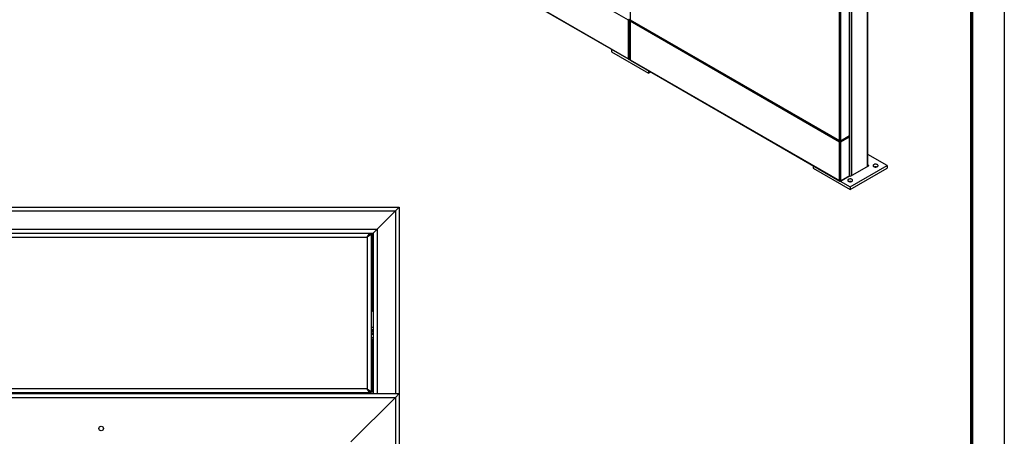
# Model space of a CAD drawing. Header units: millimetres. Extents: x 7 to 291, y 7 to 204.
# Tile 5 of 11: x 230 to 291, y 127 to 153. Entities that reach past the tile are written whole.
import ezdxf

# ---------------------------------------------------------------- set-up
doc = ezdxf.new("R2010")
doc.units = ezdxf.units.MM
doc.layers.add('BORDERS', color=7, linetype='Continuous')
doc.layers.add('TEXT_SHEET_FORMAT', color=7, linetype='Continuous')

msp = doc.modelspace()

# ---------------------------------------------------------------- linework, layer by layer
at = {"color": 8, "linetype": 'Continuous', "lineweight": 25}
for p, q in [((282.18767, 176.35914), (282.18767, 143.85265)), ((281.226, 175.80398), (281.226, 143.2975)), ((267.69198, 152.79799), (267.70112, 152.79272)), ((267.63291, 150.41802), (267.63291, 150.42858)), ((280.54468, 145.41384), (280.54468, 145.4244)), ((281.07044, 145.68469), (281.07044, 145.67892)), ((281.09622, 145.71013), (281.09872, 145.71157)), ((282.27252, 143.91797), (282.27252, 143.90164)), ((280.54468, 142.96421), (280.54468, 142.97478)), ((251.75739, 139.71467), (251.89739, 139.71467)), ((251.89739, 135.03467), (251.84447, 135.03467)), ((251.96447, 134.00209), (251.84447, 134.00209)), ((251.96447, 133.86686), (251.84447, 133.86686)), ((251.84447, 133.84045), (251.96447, 133.84045)), ((251.84447, 133.68198), (251.96447, 133.68198)), ((251.78447, 130.09467), (251.75739, 130.09467)), ((251.78447, 130.10174), (251.78447, 130.09467)), ((253.32447, 129.73467), (253.32447, 50.37467))]:
    msp.add_line(p, q, dxfattribs=at)
at = {"color": 7, "linetype": 'Continuous', "lineweight": 25}
for p, q in [((282.22281, 143.87294), (282.22281, 176.37943)), ((267.69198, 164.77138), (267.69198, 152.83355)), ((267.57884, 152.80088), (254.78021, 160.18937)), ((254.78021, 157.83773), (267.57884, 150.44924)), ((254.7844, 157.81502), (267.5995, 150.41702)), ((280.49061, 145.44506), (280.49061, 157.38288)), ((280.57546, 145.43161), (280.57546, 157.39633)), ((281.09872, 145.73368), (281.09872, 157.6984)), ((281.1163, 145.75818), (281.1163, 157.72289)), ((267.57884, 152.80088), (267.60713, 152.81721)), ((267.57884, 150.44924), (267.57884, 152.80088)), ((267.63541, 152.83065), (267.6744, 152.85316)), ((267.66369, 152.81432), (267.63541, 152.83065)), ((267.66369, 152.81432), (267.69117, 152.83018)), ((267.66369, 150.4358), (267.66369, 152.81432)), ((267.6744, 152.76956), (267.6744, 150.39891)), ((267.69198, 152.83355), (280.49061, 145.44506)), ((267.7052, 152.80562), (267.69198, 152.79799)), ((280.49061, 145.34707), (267.69198, 152.73557)), ((267.69198, 152.73557), (267.69198, 150.38393)), ((267.69617, 152.81083), (280.51127, 145.41283)), ((266.54647, 151.02492), (266.54647, 150.86557)), ((266.54647, 150.86557), (268.80921, 149.55932)), ((267.61348, 150.4129), (267.69111, 150.36809)), ((267.63291, 150.41802), (267.6744, 150.44197)), ((267.6744, 150.44198), (267.66369, 150.4358)), ((267.69198, 150.38393), (280.49061, 142.99544)), ((267.69617, 150.36121), (280.51127, 142.96321)), ((268.80921, 149.71867), (268.80921, 149.55932)), ((268.80921, 149.55932), (268.94722, 149.63899)), ((280.49061, 145.34707), (280.5189, 145.3634)), ((280.49061, 142.99544), (280.49061, 145.34707)), ((281.09622, 145.73224), (280.54468, 145.41384)), ((281.09622, 145.69957), (280.54468, 145.38117)), ((280.54468, 145.41384), (280.54468, 145.38117)), ((280.54718, 145.37684), (281.07044, 145.67892)), ((280.57546, 145.36052), (280.54718, 145.37684)), ((281.09872, 145.73368), (280.57546, 145.43161)), ((280.57546, 145.36052), (281.09872, 145.66259)), ((280.57546, 142.98199), (280.57546, 145.36052)), ((280.64617, 145.43977), (280.64617, 145.43399)), ((281.07044, 145.67892), (281.09872, 145.66259)), ((281.09622, 145.73224), (281.09622, 145.69957)), ((281.09622, 145.73224), (281.09622, 145.73224)), ((281.09872, 145.71157), (281.09622, 145.71302)), ((281.09872, 143.28406), (281.09872, 145.66259)), ((281.1163, 143.30855), (281.1163, 145.68708)), ((283.40389, 143.9098), (282.22281, 144.59162)), ((282.27252, 143.91797), (282.22281, 143.94666)), ((278.87841, 143.90584), (278.87841, 143.74649)), ((278.87841, 143.74649), (281.14115, 142.44024)), ((281.14115, 142.60355), (283.40389, 143.9098)), ((281.14115, 142.44024), (283.40389, 143.74649)), ((281.15529, 143.25668), (282.27252, 143.90164)), ((283.40389, 143.9098), (283.40389, 143.74649)), ((280.52525, 142.9591), (281.14115, 142.60355)), ((280.54468, 142.96421), (281.09622, 143.28261)), ((281.09872, 143.28406), (280.57546, 142.98199)), ((281.08915, 143.27853), (281.12701, 143.25668)), ((281.09622, 143.28261), (281.09622, 143.28262)), ((281.14115, 142.60355), (281.14115, 142.44024)), ((180.60447, 141.37467), (253.56447, 141.37467)), ((180.84447, 141.13467), (253.32447, 141.13467)), ((253.32447, 141.13467), (252.20447, 140.01467)), ((253.56447, 141.37467), (253.32447, 141.13467)), ((253.32447, 141.13467), (253.56447, 141.37467)), ((253.32447, 141.13467), (253.32447, 129.97467)), ((253.56447, 141.37467), (253.56447, 129.97467)), ((181.96447, 140.01467), (252.20447, 140.01467)), ((182.20447, 139.77467), (251.96447, 139.77467)), ((182.29154, 139.77467), (251.75739, 139.77467)), ((251.60447, 139.53467), (251.75739, 139.77467)), ((251.75739, 139.77467), (251.75739, 139.69467)), ((251.84447, 139.65467), (251.96447, 139.77467)), ((251.95739, 139.77467), (251.89739, 139.71467)), ((251.90447, 139.70759), (251.96447, 139.76759)), ((252.20447, 140.01467), (251.96447, 139.77467)), ((251.96447, 139.77467), (252.20447, 140.01467)), ((251.96447, 139.77467), (251.96447, 129.97467)), ((252.20447, 140.01467), (252.20447, 129.97467)), ((182.44447, 139.53467), (251.60447, 139.53467)), ((251.60447, 139.53467), (251.75739, 139.69467)), ((251.84447, 139.68759), (251.60447, 139.53467)), ((251.76447, 139.68759), (251.60447, 139.53467)), ((251.60447, 139.53467), (251.60447, 130.25467)), ((251.73828, 139.67467), (251.75094, 139.67467)), ((251.84447, 139.68759), (251.76447, 139.68759)), ((251.89739, 139.71467), (251.80265, 139.68759)), ((251.89739, 139.71467), (251.84447, 139.66174)), ((251.84447, 139.64759), (251.90447, 139.70759)), ((251.84447, 139.68759), (251.84447, 130.10174)), ((251.86447, 139.56759), (251.84447, 139.56759)), ((251.86447, 139.56759), (251.84447, 139.56289)), ((251.86447, 139.56759), (251.90447, 139.70759)), ((251.86447, 139.56759), (251.86447, 135.18174)), ((251.90447, 139.70759), (251.90447, 135.04174)), ((251.84447, 135.18644), (251.86447, 135.18174)), ((251.86447, 135.18174), (251.84447, 135.18174)), ((251.90447, 135.04174), (251.84447, 135.10174)), ((251.96447, 134.97467), (251.84447, 135.09467)), ((251.84447, 135.08759), (251.89739, 135.03467)), ((251.84447, 135.04979), (251.89739, 135.03467)), ((251.90447, 135.04174), (251.86447, 135.18174)), ((251.89739, 135.03467), (251.96447, 134.96759)), ((251.96447, 134.98174), (251.90447, 135.04174)), ((251.96447, 133.77453), (251.84447, 133.77453)), ((251.96447, 133.57467), (251.84447, 133.57467)), ((251.96447, 133.37467), (251.84447, 133.37467)), ((251.90447, 133.28759), (251.84447, 133.28759)), ((251.90447, 133.28759), (251.90447, 130.06174)), ((251.60447, 130.25467), (182.44447, 130.25467)), ((251.60447, 130.25467), (251.84447, 130.10174)), ((251.60447, 130.25467), (251.76447, 130.10174)), ((251.75739, 130.01467), (251.60447, 130.25467)), ((251.75739, 130.09467), (251.60447, 130.25467)), ((251.75739, 130.01467), (251.75739, 130.09467)), ((251.84447, 130.10174), (251.76447, 130.10174)), ((251.78447, 130.09467), (251.82447, 130.06174)), ((251.81739, 130.05467), (251.78447, 130.09467)), ((251.82447, 130.10174), (251.82447, 130.06174)), ((180.84447, 129.73467), (253.32447, 129.73467)), ((182.20447, 129.97467), (251.96447, 129.97467)), ((251.75739, 130.01467), (182.29154, 130.01467)), ((250.60447, 127.01467), (253.32447, 129.73467)), ((251.81739, 130.05467), (251.75739, 130.05467)), ((251.81739, 129.97467), (251.81739, 130.05467)), ((251.90447, 130.06174), (251.82447, 130.06174)), ((251.96447, 129.97467), (252.20447, 129.97467)), ((252.20447, 129.97467), (253.32447, 129.97467)), ((253.32447, 129.97467), (253.56447, 129.97467)), ((253.32447, 129.73467), (253.56447, 129.97467)), ((253.56447, 129.97467), (253.32447, 129.73467)), ((253.56447, 129.97467), (253.56447, 50.37467))]:
    msp.add_line(p, q, dxfattribs=at)
at = {"color": 7, "linetype": 'Continuous', "lineweight": 25, "flags": 128}
for points in [[(280.78813, 145.51595), (280.7921, 145.51994), (280.80366, 145.52491)], [(282.59072, 143.84857), (282.616, 143.83684), (282.64506, 143.82852), (282.67653, 143.824), (282.70896, 143.82349), (282.74081, 143.82702), (282.77061, 143.83442), (282.79695, 143.84535), (282.81861, 143.85928), (282.83458, 143.87558), (282.8441, 143.89348), (282.84673, 143.91215), (282.84235, 143.9307), (282.83116, 143.94828), (282.8137, 143.96405), (282.79076, 143.97729), (282.76343, 143.98738), (282.73298, 143.99384), (282.70085, 143.99636), (282.66852, 143.99484), (282.63751, 143.98935), (282.60927, 143.98013), (282.58513, 143.96763), (282.56621, 143.95242), (282.55339, 143.93522), (282.54728, 143.91683), (282.54816, 143.89811), (282.55599, 143.87994), (282.5704, 143.86317), (282.59072, 143.84857)], [(281.03508, 142.95052), (281.06036, 142.93879), (281.08942, 142.93047), (281.1209, 142.92595), (281.15332, 142.92545), (281.18518, 142.92897), (281.21497, 142.93637), (281.24132, 142.9473), (281.26298, 142.96123), (281.27894, 142.97753), (281.28846, 142.99543), (281.29109, 143.0141), (281.28672, 143.03265), (281.27553, 143.05023), (281.25806, 143.066), (281.23513, 143.07924), (281.2078, 143.08933), (281.17735, 143.09579), (281.14521, 143.09831), (281.11288, 143.09679), (281.08188, 143.0913), (281.05364, 143.08208), (281.0295, 143.06958), (281.01057, 143.05437), (280.99776, 143.03717), (280.99164, 143.01878), (280.99252, 143.00006), (281.00035, 142.98189), (281.01476, 142.96512), (281.03508, 142.95052)]]:
    msp.add_lwpolyline(points, dxfattribs=at)
at = {"color": 7, "linetype": 'Continuous'}
msp.add_circle((235.32447, 127.83467), 0.14, dxfattribs=at)
at = {"color": 7, "linetype": 'Continuous', "lineweight": 25}
for centre, radius, start, end in [((281.08627, 145.76117), 0.03018, 294.3746583, 354.3052007), ((281.06695, 145.68753), 0.0093, 292.0670603, 3.0900172), ((281.08943, 145.68708), 0.0262, 290.7834208, 69.2165792), ((282.26942, 143.9098), 0.00873, 290.7834208, 69.2165792), ((282.69678, 143.57957), 0.25354, 78.6413152, 101.3586848), ((281.14115, 142.68152), 0.25354, 78.6413152, 101.3586848), ((281.08627, 143.31155), 0.03018, 294.3746583, 354.3052007), ((281.14115, 143.28397), 0.03074, 242.6096722, 297.3903278)]:
    msp.add_arc(centre, radius, start, end, dxfattribs=at)
for centre, major_axis, ratio, start_param, end_param in [((267.62127, 152.82537), (0.0398, 0.0461), 0.40666448, 0.8628247, 2.43362103), ((267.62127, 152.82537), (0.05982, 0.01142), 0.4065498, 3.84951378, 5.4203101), ((267.62127, 152.82537), (0.01829, 0.01252), 0.08318936, 0.82517571, 2.39597204), ((267.62127, 152.82537), (0.01998, 0.00958), 0.08305047, 3.88719962, 5.45799594), ((267.7344, 152.76006), (0.05849, -0.0191), 0.69954326, 2.58071394, 4.15151027), ((267.7344, 152.85804), (0.05982, 0.01142), 0.4065498, 3.06411561, 3.84951378), ((267.7344, 152.76006), (0.0127, 0.06021), 0.69960158, 0.91901343, 2.13153518), ((267.7344, 152.85804), (0.0398, 0.0461), 0.40666448, 2.43362103, 3.21910045), ((267.62127, 150.47373), (0.05849, -0.0191), 0.69954326, 4.15151027, 5.72230659), ((267.62127, 150.47373), (0.0127, 0.06021), 0.69960158, 2.13153518, 3.70233151), ((267.7344, 150.40842), (0.05982, 0.01142), 0.4065498, 3.06411561, 3.84951378), ((267.7344, 150.40842), (0.0398, 0.0461), 0.40666448, 2.43362103, 3.21910045), ((280.53304, 145.46955), (0.05849, -0.0191), 0.69954326, 4.15151027, 5.72230659), ((280.53304, 145.46955), (0.0127, 0.06021), 0.69960158, 2.13153518, 3.70233151), ((280.53304, 145.37156), (0.0398, 0.0461), 0.40666448, 0.8628247, 2.43362103), ((280.53304, 145.37156), (0.05982, 0.01142), 0.4065498, 3.84951378, 5.4203101), ((280.53304, 145.37156), (0.01829, 0.01252), 0.08318936, 0.82517571, 2.39597204), ((280.53304, 145.37156), (0.01998, 0.00958), 0.08305047, 3.88719962, 5.45799594), ((280.53304, 143.01993), (0.05849, -0.0191), 0.69954326, 4.15151027, 5.72230659), ((280.53304, 143.01993), (0.0127, 0.06021), 0.69960158, 2.13153518, 3.70233151)]:
    msp.add_ellipse(centre, major_axis=major_axis, ratio=ratio, start_param=start_param, end_param=end_param, dxfattribs=at)
at = {"layer": 'BORDERS', "lineweight": 70}
msp.add_line((288.56964, 201.78391), (288.56964, 8.78391), dxfattribs=at)
at = {"layer": 'TEXT_SHEET_FORMAT'}
msp.add_line((290.56964, 203.78391), (290.56964, 6.78391), dxfattribs=at)

doc.saveas('drawing.dxf')
